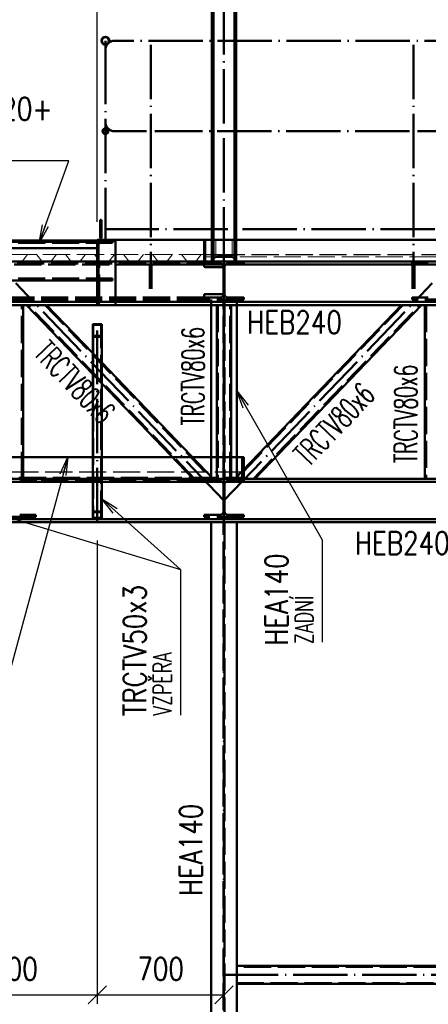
# Paper-space layout 'Layout1' of a CAD drawing. Extents: x -2 to 1033, y -36 to 596.
# Tile 15 of 182: x 188 to 234, y 92 to 201. Entities that reach past the tile are written whole.
import ezdxf

# ---------------------------------------------------------------- set-up
doc = ezdxf.new("R2010")
doc.units = 0
doc.linetypes.add('ACAD_ISO02W100', pattern=[15, 12, -3])
doc.linetypes.add('ACAD_ISO04W100', pattern=[30.5, 24, -3, 0.5, -3])
doc.layers.get('0').update_dxf_attribs({"linetype": 'CONTINUOUS'})
doc.layers.get('DEFPOINTS').update_dxf_attribs({"color": 132, "linetype": 'CONTINUOUS'})
for name, color, linetype, lineweight in [('SS_2.ET-HALA_TaO-VESTAVBA_A1÷B2-P.NOSNIK', 172, 'CONTINUOUS', 50), ('SS_2.ET-HALA_TaO-VESTAVBA_A1÷B2-PODLAHA', 9, 'CONTINUOUS', 5), ('SS_2.ET-HALA_TaO-VESTAVBA_A1÷B2-PODLAHA_LEM', 102, 'CONTINUOUS', 50), ('SS_2.ET-HALA_TaO-VESTAVBA_A1÷B2-SCHODISTE', 14, 'CONTINUOUS', 50), ('SS_2.ET-HALA_TaO-VESTAVBA_A1÷B2-SCHODISTE-PLECH', 90, 'CONTINUOUS', 25), ('SS_2.ET-HALA_TaO-VESTAVBA_A1÷B2-SCHODISTE-ZABRADLI', 40, 'CONTINUOUS', 50), ('SS_2.ET-HALA_TaO-VESTAVBA_A1÷B2-VAZBA', 200, 'CONTINUOUS', 50), ('SS_2.ET-HALA_TaO-VESTAVBA_A1÷B2-VAZBA2', 51, 'CONTINUOUS', 50), ('SS_2.ET-HALA_TaO-VESTAVBA_A1÷B2-ZABRADLI', 30, 'CONTINUOUS', 50), ('SS_KOTY', 3, 'CONTINUOUS', 25), ('SS_POPIS_PROFILU', 13, 'CONTINUOUS', 25), ('SS_SRAFY', 8, 'CONTINUOUS', 18)]:
    doc.layers.add(name, color=color, linetype=linetype, lineweight=lineweight)
doc.styles.add('ROMANS', font='romans.shx', dxfattribs={"width": 0.8})
doc.styles.add('romans.shx', font='romans.shx', dxfattribs={"height": 5})
doc.dimstyles.new('A-1_(2.5)_50AS', dxfattribs={"dimtxt": 2.5, "dimasz": 2, "dimexe": 1, "dimexo": 2, "dimgap": 0, "dimtad": 0, "dimdec": 1, "dimlfac": 50, "dimrnd": 1, "dimtxsty": 'ROMANS', "dimblk1": 'OBLIQUE', "dimblk2": 'OBLIQUE', "dimsah": 1, "dimcen": 2, "dimclrd": 256, "dimclre": 256, "dimclrt": 256, "dimadec": 1, "dimazin": 2, "dimtfac": 0.714286, "dimtdec": 1, "dimtmove": 0, "dimatfit": 3, "dimldrblk": 'OPEN', "dimfxl": 1, "dimtvp": 1.142857, "dimtfill": 1, "dimtolj": 1, "dimlwd": -1, "dimlwe": -1, "dimarcsym": 0})
pattern_1 = [(45, (95.93863, 53.52963), (-0.04490128, 0.04490128), [])]

# ---------------------------------------------------------------- blocks, each defined once
blk = doc.blocks.new('_Oblique')
at = {"color": 0, "linetype": 'ByBlock', "lineweight": -2}
blk.add_line((-0.5, -0.5), (0.5, 0.5), dxfattribs=at)
blk = doc.blocks.new('*D26')
at = {"layer": 'DEFPOINTS', "color": 0, "transparency": 16777216}
for p in [(176.94, 145.53, -21290.5), (196.94, 145.53, -21290.5), (196.94, 93.33)]:
    blk.add_point(p, dxfattribs=at)
at = {"layer": 'SS_KOTY', "transparency": 16777216}
for p, q in [((176.94, 143.53), (176.94, 92.33)), ((196.94, 143.53), (196.94, 92.33)), ((176.94, 93.33), (196.94, 93.33))]:
    blk.add_line(p, q, dxfattribs=at)
at = {"layer": 'SS_KOTY', "transparency": 16777216, "xscale": 2, "yscale": 2, "zscale": 2, "rotation": 180}
blk.add_blockref('_Oblique', (176.94, 93.33), dxfattribs=at)
at = {"layer": 'SS_KOTY', "transparency": 16777216, "xscale": 2, "yscale": 2, "zscale": 2}
blk.add_blockref('_Oblique', (196.94, 93.33), dxfattribs=at)
at = {"layer": 'SS_KOTY', "transparency": 16777216, "insert": (186.94, 96.19), "char_height": 2.5, "attachment_point": 5, "style": 'ROMANS', "bg_fill": 3, "box_fill_scale": 1.1, "bg_fill_color": 256, "bg_fill_true_color": 13158600, "bg_fill_transparency": 0}
blk.add_mtext('\\A1;1000', dxfattribs=at)
blk = doc.blocks.new('_OPEN')
at = {"color": 0, "linetype": 'ByBlock'}
for p, q in [((-1, 0.167), (0, 0)), ((0, 0), (-1, -0.167)), ((0, 0), (-1, 0))]:
    blk.add_line(p, q, dxfattribs=at)
blk = doc.blocks.new('*D27')
at = {"layer": 'DEFPOINTS', "color": 0, "transparency": 16777216}
for p in [(196.94, 145.53, -21290.5), (210.94, 95.53, -21289.6), (210.94, 93.33)]:
    blk.add_point(p, dxfattribs=at)
at = {"layer": 'SS_KOTY', "transparency": 16777216}
for p, q in [((196.94, 143.53), (196.94, 92.33)), ((196.94, 93.33), (210.94, 93.33)), ((210.94, 93.53), (210.94, 92.33))]:
    blk.add_line(p, q, dxfattribs=at)
at = {"layer": 'SS_KOTY', "transparency": 16777216, "xscale": 2, "yscale": 2, "zscale": 2, "rotation": 180}
blk.add_blockref('_Oblique', (196.94, 93.33), dxfattribs=at)
at = {"layer": 'SS_KOTY', "transparency": 16777216, "xscale": 2, "yscale": 2, "zscale": 2}
blk.add_blockref('_Oblique', (210.94, 93.33), dxfattribs=at)
at = {"layer": 'SS_KOTY', "transparency": 16777216, "insert": (203.94, 96.19), "char_height": 2.5, "attachment_point": 5, "style": 'ROMANS', "bg_fill": 3, "box_fill_scale": 1.1, "bg_fill_color": 256, "bg_fill_true_color": 13158600, "bg_fill_transparency": 0}
blk.add_mtext('\\A1;700', dxfattribs=at)
blk = doc.blocks.new('*D42')
at = {"layer": 'DEFPOINTS', "color": 0, "transparency": 16777216}
for p in [(196.94, 207.41), (176.94, 176.73, -21280.5), (196.94, 176.73, -21268.5)]:
    blk.add_point(p, dxfattribs=at)
at = {"layer": 'SS_KOTY', "transparency": 16777216}
for p, q in [((176.94, 178.73), (176.94, 208.41)), ((196.94, 178.73), (196.94, 208.41)), ((176.94, 207.41), (196.94, 207.41))]:
    blk.add_line(p, q, dxfattribs=at)
at = {"layer": 'SS_KOTY', "transparency": 16777216, "xscale": 2, "yscale": 2, "zscale": 2, "rotation": 180}
blk.add_blockref('_Oblique', (176.94, 207.41), dxfattribs=at)
at = {"layer": 'SS_KOTY', "transparency": 16777216, "xscale": 2, "yscale": 2, "zscale": 2}
blk.add_blockref('_Oblique', (196.94, 207.41), dxfattribs=at)
at = {"layer": 'SS_KOTY', "transparency": 16777216, "insert": (186.94, 210.27), "char_height": 2.5, "attachment_point": 5, "style": 'ROMANS', "bg_fill": 3, "box_fill_scale": 1.1, "bg_fill_color": 256, "bg_fill_true_color": 13158600, "bg_fill_transparency": 0}
blk.add_mtext('\\A1;1000', dxfattribs=at)
blk = doc.blocks.new('*D43')
at = {"layer": 'DEFPOINTS', "color": 0, "transparency": 16777216}
for p in [(210.94, 207.41), (210.94, 201.43, -21312.5), (196.94, 176.73, -21268.5)]:
    blk.add_point(p, dxfattribs=at)
at = {"layer": 'SS_KOTY', "transparency": 16777216}
for p, q in [((196.94, 178.73), (196.94, 208.41)), ((210.94, 203.43), (210.94, 208.41)), ((196.94, 207.41), (210.94, 207.41))]:
    blk.add_line(p, q, dxfattribs=at)
at = {"layer": 'SS_KOTY', "transparency": 16777216, "xscale": 2, "yscale": 2, "zscale": 2, "rotation": 180}
blk.add_blockref('_Oblique', (196.94, 207.41), dxfattribs=at)
at = {"layer": 'SS_KOTY', "transparency": 16777216, "xscale": 2, "yscale": 2, "zscale": 2}
blk.add_blockref('_Oblique', (210.94, 207.41), dxfattribs=at)
at = {"layer": 'SS_KOTY', "transparency": 16777216, "insert": (203.94, 210.27), "char_height": 2.5, "attachment_point": 5, "style": 'ROMANS', "bg_fill": 3, "box_fill_scale": 1.1, "bg_fill_color": 256, "bg_fill_true_color": 13158600, "bg_fill_transparency": 0}
blk.add_mtext('\\A1;700', dxfattribs=at)

psp = doc.layouts.get("Layout1")

# ---------------------------------------------------------------- linework, layer by layer
at = {"layer": 'SS_2.ET-HALA_TaO-VESTAVBA_A1÷B2-P.NOSNIK', "color": 7, "linetype": 'ACAD_ISO04W100', "ltscale": 0.25}
for p, q in [((64.3386, 174.3296), (210.9386, 174.3296)), ((210.9386, 174.3296), (210.9386, 150.3296))]:
    psp.add_line(p, q, dxfattribs=at)
at = {"layer": 'SS_2.ET-HALA_TaO-VESTAVBA_A1÷B2-P.NOSNIK', "color": 3, "linetype": 'ACAD_ISO02W100', "ltscale": 0.25}
for p, q in [((64.3387, 174.1096), (208.7386, 174.1096)), ((208.7386, 174.3296), (208.7386, 174.1096)), ((208.7386, 174.1096), (208.7386, 173.8296)), ((208.7386, 174.1096), (210.5086, 174.1096)), ((211.3686, 174.1096), (213.1386, 174.1096)), ((213.1386, 174.3296), (213.1386, 174.1096)), ((231.7386, 174.3296), (231.7386, 174.1096)), ((231.7386, 174.1096), (233.5086, 174.1096)), ((210.8686, 173.7296), (208.8386, 173.7296)), ((210.8686, 173.7496), (210.8686, 170.7096)), ((211.0086, 170.7096), (211.0086, 173.7496)), ((208.7386, 170.3496), (64.3387, 170.3496)), ((208.7386, 170.1296), (64.3387, 170.1296)), ((208.7386, 170.6296), (208.7386, 170.3496)), ((210.5086, 170.3496), (208.7386, 170.3496)), ((208.7386, 170.3496), (208.7386, 170.1296)), ((213.1386, 170.1296), (208.7386, 170.1296)), ((208.8386, 170.7296), (210.8686, 170.7296)), ((209.5386, 170.1296), (209.5386, 169.5296)), ((210.8836, 150.3296), (210.8836, 170.1296)), ((210.9936, 170.1296), (210.9936, 150.3296)), ((213.1386, 170.3496), (211.3686, 170.3496)), ((212.3386, 169.5296), (212.3386, 170.1296)), ((213.1386, 170.3496), (213.1386, 170.1296)), ((233.5086, 170.3496), (231.7386, 170.3496)), ((231.7386, 170.3496), (231.7386, 170.1296)), ((236.1386, 170.1296), (231.7386, 170.1296)), ((188.3686, 150.1096), (190.1386, 150.1096)), ((190.1386, 150.1096), (190.1386, 150.3296)), ((208.7386, 150.3296), (208.7386, 150.1096)), ((208.7386, 150.1096), (210.5086, 150.1096)), ((209.5386, 150.5467), (209.5386, 150.3296)), ((211.3686, 150.1096), (213.1386, 150.1096)), ((212.3386, 150.3296), (212.3386, 150.5467)), ((213.1386, 150.3296), (213.1386, 150.1096)), ((210.8686, 149.7496), (210.8686, 146.7096)), ((211.0086, 146.7096), (211.0086, 149.7496)), ((190.1386, 146.1296), (185.7386, 146.1296)), ((188.3686, 146.3496), (190.1386, 146.3496)), ((190.1386, 146.1296), (190.1386, 146.3496)), ((208.7386, 146.3496), (210.5086, 146.3496)), ((208.7386, 146.3496), (208.7386, 146.1296)), ((213.1386, 146.1296), (208.7386, 146.1296)), ((211.3686, 146.3496), (213.1386, 146.3496)), ((213.1386, 146.3496), (213.1386, 146.1296))]:
    psp.add_line(p, q, dxfattribs=at)
at = {"layer": 'SS_2.ET-HALA_TaO-VESTAVBA_A1÷B2-P.NOSNIK', "color": 1, "linetype": 'Continuous', "ltscale": 0.25}
for p, q in [((209.5386, 169.5296), (209.5386, 150.5467)), ((212.3386, 150.5467), (212.3386, 169.5296))]:
    psp.add_line(p, q, dxfattribs=at)
at = {"layer": 'SS_2.ET-HALA_TaO-VESTAVBA_A1÷B2-P.NOSNIK', "color": 3, "linetype": 'ACAD_ISO02W100', "ltscale": 0.25, "extrusion": (-8.37167e-14, -2.02049e-13, -1)}
psp.add_arc((-210.5086, 173.7496), 0.36, 90, 180, dxfattribs=at)
at = {"layer": 'SS_2.ET-HALA_TaO-VESTAVBA_A1÷B2-P.NOSNIK', "color": 3, "linetype": 'ACAD_ISO02W100', "ltscale": 0.25, "extrusion": (2.0211e-13, -8.36554e-14, -1)}
psp.add_arc((-211.3686, 173.7496), 0.36, 0, 90, dxfattribs=at)
at = {"layer": 'SS_2.ET-HALA_TaO-VESTAVBA_A1÷B2-P.NOSNIK', "color": 3, "linetype": 'ACAD_ISO02W100', "ltscale": 0.25, "extrusion": (-3.7494e-33, 6.12323e-17, -1)}
for centre, start, end in [((-208.8386, 173.8296), 270, 0), ((-208.8386, 170.6296), 0, 90)]:
    psp.add_arc(centre, 0.1, start, end, dxfattribs=at)
at = {"layer": 'SS_2.ET-HALA_TaO-VESTAVBA_A1÷B2-P.NOSNIK', "color": 3, "linetype": 'ACAD_ISO02W100', "ltscale": 0.25, "extrusion": (-8.37167e-14, 2.02171e-13, -1)}
psp.add_arc((-210.5086, 170.7096), 0.36, 180, 270, dxfattribs=at)
at = {"layer": 'SS_2.ET-HALA_TaO-VESTAVBA_A1÷B2-P.NOSNIK', "color": 3, "linetype": 'ACAD_ISO02W100', "ltscale": 0.25, "extrusion": (2.0211e-13, 8.37779e-14, -1)}
psp.add_arc((-211.3686, 170.7096), 0.36, 270, 0, dxfattribs=at)
at = {"layer": 'SS_2.ET-HALA_TaO-VESTAVBA_A1÷B2-P.NOSNIK', "color": 3, "linetype": 'ACAD_ISO02W100', "ltscale": 0.25, "extrusion": (-1.67433e-13, -4.04159e-13, -1)}
psp.add_arc((-210.5086, 149.7496), 0.36, 90, 180, dxfattribs=at)
at = {"layer": 'SS_2.ET-HALA_TaO-VESTAVBA_A1÷B2-P.NOSNIK', "color": 3, "linetype": 'ACAD_ISO02W100', "ltscale": 0.25, "extrusion": (4.0422e-13, -1.67372e-13, -1)}
psp.add_arc((-211.3686, 149.7496), 0.36, 0, 90, dxfattribs=at)
at = {"layer": 'SS_2.ET-HALA_TaO-VESTAVBA_A1÷B2-P.NOSNIK', "color": 3, "linetype": 'ACAD_ISO02W100', "ltscale": 0.25, "extrusion": (-1.67433e-13, 4.04281e-13, -1)}
psp.add_arc((-210.5086, 146.7096), 0.36, 180, 270, dxfattribs=at)
at = {"layer": 'SS_2.ET-HALA_TaO-VESTAVBA_A1÷B2-P.NOSNIK', "color": 3, "linetype": 'ACAD_ISO02W100', "ltscale": 0.25, "extrusion": (4.0422e-13, 1.67495e-13, -1)}
psp.add_arc((-211.3686, 146.7096), 0.36, 270, 0, dxfattribs=at)
at = {"layer": 'SS_2.ET-HALA_TaO-VESTAVBA_A1÷B2-PODLAHA', "color": 9, "linetype": 'ACAD_ISO02W100', "ltscale": 0.25}
for p, q in [((208.9386, 175.1096), (74.0625, 175.1096)), ((188.6148, 174.3511), (187.6625, 174.3511)), ((188.6626, 174.3754), (189.1975, 175.0768)), ((190.2798, 175.0768), (190.8147, 174.3754)), ((191.8148, 174.3511), (190.8625, 174.3511)), ((191.8626, 174.3754), (192.3975, 175.0768)), ((193.4798, 175.0768), (194.0147, 174.3754)), ((195.0148, 174.3511), (194.0625, 174.3511)), ((195.0626, 174.3754), (195.5975, 175.0768)), ((196.6798, 175.0768), (197.2147, 174.3754)), ((198.2148, 174.3511), (197.2625, 174.3511)), ((198.2626, 174.3754), (198.7975, 175.0768)), ((199.8798, 175.0768), (200.4147, 174.3754)), ((201.4148, 174.3511), (200.4625, 174.3511)), ((201.4626, 174.3754), (201.9975, 175.0768)), ((203.0798, 175.0768), (203.6147, 174.3754)), ((204.6148, 174.3511), (203.6625, 174.3511)), ((204.6626, 174.3754), (205.1975, 175.0768)), ((206.2798, 175.0768), (206.8147, 174.3754)), ((207.8148, 174.3511), (206.8625, 174.3511)), ((207.8626, 174.3754), (208.3975, 175.0768)), ((208.9386, 174.8685), (208.9386, 175.1096)), ((210.6486, 175.1096), (208.9386, 175.1096)), ((325.7386, 175.0768), (208.9386, 175.0768)), ((208.9386, 174.8685), (325.7386, 174.8685)), ((208.9386, 174.3754), (208.9386, 174.8685)), ((325.7386, 174.3754), (208.9386, 174.3754)), ((208.9386, 174.369), (208.9386, 174.3754)), ((208.9386, 174.3511), (208.9386, 174.369)), ((325.7386, 174.3511), (208.9386, 174.3511)), ((209.5886, 175.1096), (209.5886, 174.3705)), ((209.7986, 174.8422), (209.5886, 174.8422)), ((209.5886, 174.3705), (209.7986, 174.3705)), ((209.5886, 174.3705), (209.5886, 174.3684)), ((209.5886, 174.3684), (209.5886, 174.3511)), ((209.7986, 174.3705), (209.7986, 175.1096)), ((209.8631, 174.6856), (209.7986, 174.4816)), ((209.7986, 174.3684), (209.7986, 174.3705)), ((209.7986, 174.3511), (209.7986, 174.3684)), ((209.8105, 175.1096), (209.8496, 175.0882)), ((209.8496, 175.0882), (209.8518, 175.086)), ((209.8518, 175.086), (209.8551, 175.0768)), ((209.8551, 175.0768), (209.8631, 175.0514)), ((209.8631, 175.0514), (210.0186, 174.9669)), ((210.0186, 174.7701), (209.8631, 174.6856)), ((210.0186, 175.1096), (210.0186, 174.7701)), ((210.0186, 174.9669), (211.8586, 174.9669)), ((211.8586, 174.7701), (210.0186, 174.7701)), ((325.7386, 175.1096), (210.6486, 175.1096)), ((211.8586, 175.1096), (211.8586, 174.7701)), ((211.8586, 174.9669), (212.0142, 175.0514)), ((212.0142, 174.6856), (211.8586, 174.7701)), ((212.0142, 175.0514), (212.0222, 175.0768)), ((212.0786, 174.4816), (212.0142, 174.6856)), ((212.0222, 175.0768), (212.0255, 175.086)), ((212.0255, 175.086), (212.0277, 175.0882)), ((212.0277, 175.0882), (212.0668, 175.1096)), ((212.0786, 174.3705), (212.0786, 175.1096)), ((212.2886, 174.8422), (212.0786, 174.8422)), ((212.0786, 174.3705), (212.2886, 174.3705)), ((212.0786, 174.3684), (212.0786, 174.3705)), ((212.0786, 174.3511), (212.0786, 174.3684)), ((212.2886, 174.3705), (212.2886, 175.1096)), ((212.2886, 174.3684), (212.2886, 174.3705)), ((212.2886, 174.3511), (212.2886, 174.3684)), ((212.9386, 151.1096), (64.5386, 151.1096)), ((212.9386, 151.106), (64.5386, 151.106)), ((212.9386, 151.0768), (64.5386, 151.0768)), ((64.5386, 150.5144), (212.9386, 150.5144)), ((212.9386, 151.1096), (212.9386, 151.106))]:
    psp.add_line(p, q, dxfattribs=at)
for centre, radius, start, end in [((188.6135, 174.4128), 0.0617, 271.146055, 322.672599), ((190.8625, 174.4103), 0.0593, 216.181339, 270), ((191.8135, 174.4128), 0.0617, 271.146055, 322.672599), ((194.0625, 174.4103), 0.0593, 216.181339, 270), ((195.0135, 174.4128), 0.0617, 271.146055, 322.672575), ((197.2635, 174.4124), 0.0613, 217.163697, 269.017648), ((198.2135, 174.4128), 0.0617, 271.146055, 322.672599), ((200.4625, 174.4103), 0.0593, 216.181339, 270), ((201.4135, 174.4128), 0.0617, 271.146055, 322.672599), ((203.6625, 174.4103), 0.0593, 216.181339, 270), ((204.6135, 174.4128), 0.0617, 271.146055, 322.672582), ((206.8625, 174.4103), 0.0593, 216.181339, 270), ((207.8135, 174.4128), 0.0617, 271.146055, 322.672599)]:
    psp.add_arc(centre, radius, start, end, dxfattribs=at)
at = {"layer": 'SS_2.ET-HALA_TaO-VESTAVBA_A1÷B2-PODLAHA', "color": 9, "linetype": 'ACAD_ISO02W100', "ltscale": 0.25, "extrusion": (-3.7494e-33, 6.12323e-17, -1)}
psp.add_arc((-189.2625, 175.0289), 0.0807, 36.345331, 89.965727, dxfattribs=at)
at = {"layer": 'SS_2.ET-HALA_TaO-VESTAVBA_A1÷B2-PODLAHA', "color": 9, "linetype": 'ACAD_ISO02W100', "ltscale": 0.25, "extrusion": (-3.66727e-13, -8.6427e-13, -1)}
for centre, end in [((-190.2133, 175.0261), 142.672622), ((-193.4133, 175.0261), 142.67257), ((-199.8133, 175.0261), 142.672577)]:
    psp.add_arc(centre, 0.0836, 91.014624, end, dxfattribs=at)
at = {"layer": 'SS_2.ET-HALA_TaO-VESTAVBA_A1÷B2-PODLAHA', "color": 9, "linetype": 'ACAD_ISO02W100', "ltscale": 0.25, "extrusion": (6.85434e-13, -5.88936e-13, -1)}
for centre in [(-192.4625, 175.0289), (-195.6625, 175.0289), (-202.0625, 175.0289)]:
    psp.add_arc(centre, 0.0807, 36.345331, 89.965727, dxfattribs=at)
at = {"layer": 'SS_2.ET-HALA_TaO-VESTAVBA_A1÷B2-PODLAHA', "color": 9, "linetype": 'ACAD_ISO02W100', "ltscale": 0.25, "extrusion": (-7.33454e-13, -1.7286e-12, -1)}
for centre, end in [((-196.6133, 175.0261), 142.672579), ((-203.0133, 175.0261), 142.672618), ((-206.2133, 175.0261), 142.67257)]:
    psp.add_arc(centre, 0.0836, 91.014624, end, dxfattribs=at)
at = {"layer": 'SS_2.ET-HALA_TaO-VESTAVBA_A1÷B2-PODLAHA', "color": 9, "linetype": 'ACAD_ISO02W100', "ltscale": 0.25, "extrusion": (1.37087e-12, -1.17793e-12, -1)}
for centre in [(-198.8625, 175.0289), (-205.2625, 175.0289), (-208.4625, 175.0289)]:
    psp.add_arc(centre, 0.0807, 36.345331, 89.965727, dxfattribs=at)
at = {"layer": 'SS_2.ET-HALA_TaO-VESTAVBA_A1÷B2-PODLAHA_LEM', "color": 3, "linetype": 'ACAD_ISO02W100', "ltscale": 0.25}
for p, q in [((231.4324, 176.7296), (232.3224, 176.7296)), ((169.4477, 174.3296), (198.9386, 174.3296)), ((202.3936, 174.3296), (203.2836, 174.3296)), ((187.1386, 152.7296), (188.7386, 152.7296)), ((196.4386, 152.7296), (197.4386, 152.7296)), ((205.2306, 152.7296), (207.4467, 152.7296)), ((209.5386, 152.7296), (212.3386, 152.7296)), ((213.1386, 151.3815), (213.1386, 150.3296)), ((208.7386, 150.1296), (190.1386, 150.1296)), ((212.9386, 150.3296), (212.9386, 151.1728))]:
    psp.add_line(p, q, dxfattribs=at)
at = {"layer": 'SS_2.ET-HALA_TaO-VESTAVBA_A1÷B2-PODLAHA_LEM', "color": 1, "linetype": 'Continuous', "ltscale": 0.25}
for p, q in [((232.3224, 176.7296), (260.4711, 176.7296)), ((198.9386, 174.3296), (202.3936, 174.3296)), ((203.2836, 174.3296), (208.7386, 174.3296)), ((188.7386, 152.7296), (196.4386, 152.7296)), ((197.4386, 152.7296), (205.2306, 152.7296)), ((207.4467, 152.7296), (209.5386, 152.7296)), ((212.3386, 152.7296), (212.9386, 152.7296)), ((212.9386, 151.1728), (212.9386, 152.7296)), ((212.9386, 152.7296), (213.1386, 152.7296)), ((213.1386, 152.7296), (213.1386, 151.3815))]:
    psp.add_line(p, q, dxfattribs=at)
at = {"layer": 'SS_2.ET-HALA_TaO-VESTAVBA_A1÷B2-PODLAHA_LEM', "color": 7, "linetype": 'ACAD_ISO04W100', "ltscale": 0.25}
for p, q in [((208.7386, 174.3296), (71.1386, 174.3296)), ((325.9386, 174.3296), (208.7386, 174.3296)), ((164.9386, 150.3296), (213.1386, 150.3296)), ((190.1386, 150.3296), (208.7386, 150.3296))]:
    psp.add_line(p, q, dxfattribs=at)
at = {"layer": 'SS_2.ET-HALA_TaO-VESTAVBA_A1÷B2-SCHODISTE', "color": 1, "linetype": 'Continuous', "ltscale": 0.25}
for p, q in [((196.9386, 175.8296), (176.9386, 175.8296)), ((197.0686, 172.7296), (197.0686, 176.1296)), ((176.9386, 172.2296), (196.9386, 172.2296)), ((196.9386, 171.9296), (196.9386, 172.2296)), ((196.9386, 172.2296), (198.6386, 172.2296)), ((197.0986, 171.9296), (196.9386, 171.9296)), ((196.9386, 169.5296), (196.9386, 171.9296)), ((197.0986, 171.9296), (197.0986, 172.2296)), ((197.0986, 169.5296), (197.0986, 171.9296)), ((197.3286, 172.4696), (198.6386, 172.4696)), ((198.6386, 172.2296), (198.6386, 172.4696)), ((196.9386, 169.5296), (197.0986, 169.5296)), ((197.0986, 169.5296), (198.9386, 169.5296)), ((197.4386, 167.4172), (196.4386, 167.4172)), ((196.4386, 167.4172), (196.4386, 166.0287)), ((197.3786, 167.3339), (196.4986, 167.3339)), ((196.4986, 166.112), (196.4986, 167.3339)), ((197.3786, 167.3339), (197.3786, 166.112)), ((197.4386, 167.4172), (197.4386, 166.0287)), ((197.4386, 166.0287), (196.4386, 166.0287)), ((197.3786, 166.112), (196.4986, 166.112))]:
    psp.add_line(p, q, dxfattribs=at)
at = {"layer": 'SS_2.ET-HALA_TaO-VESTAVBA_A1÷B2-SCHODISTE', "color": 3, "linetype": 'ACAD_ISO02W100', "ltscale": 0.25}
for p, q in [((176.9386, 172.4696), (196.9386, 172.4696)), ((196.4386, 146.7056), (197.4386, 146.7056)), ((196.4986, 146.6624), (197.3786, 146.6624))]:
    psp.add_line(p, q, dxfattribs=at)
at = {"layer": 'SS_2.ET-HALA_TaO-VESTAVBA_A1÷B2-SCHODISTE', "color": 1, "linetype": 'Continuous', "ltscale": 0.25, "extrusion": (2.79845e-13, 1.15977e-13, -1)}
psp.add_arc((-197.3286, 172.7296), 0.26, 270, 0, dxfattribs=at)
at = {"layer": 'SS_2.ET-HALA_TaO-VESTAVBA_A1÷B2-VAZBA', "color": 7, "linetype": 'ACAD_ISO04W100', "ltscale": 0.25}
for p, q in [((323.5386, 174.3296), (95.9386, 174.3296)), ((210.9386, 147.9296), (187.9386, 171.9296)), ((210.9386, 147.9296), (233.9386, 171.9296)), ((210.9386, 147.9296), (210.9386, 171.9296)), ((323.5386, 150.3296), (95.9386, 150.3296))]:
    psp.add_line(p, q, dxfattribs=at)
at = {"layer": 'SS_2.ET-HALA_TaO-VESTAVBA_A1÷B2-VAZBA', "color": 1, "linetype": 'Continuous', "ltscale": 0.25}
for p, q in [((208.7386, 174.3296), (231.4324, 174.3296)), ((232.3224, 174.3296), (260.4711, 174.3296)), ((198.9386, 173.9896), (202.3936, 173.9896)), ((203.2836, 173.9896), (231.4324, 173.9896)), ((232.3224, 173.9896), (260.4711, 173.9896)), ((176.9386, 169.8696), (196.9386, 169.8696)), ((198.9386, 169.8696), (321.1386, 169.8696)), ((176.9386, 169.5296), (196.9386, 169.5296)), ((188.7386, 150.3296), (188.7386, 169.5296)), ((196.4386, 161.9038), (189.1306, 169.5296)), ((196.4386, 164.2163), (191.3467, 169.5296)), ((198.9386, 169.5296), (321.1386, 169.5296)), ((210.1386, 169.5296), (210.1386, 150.3296)), ((211.7386, 150.3296), (211.7386, 169.5296)), ((230.5306, 169.5296), (212.1306, 150.3296)), ((214.3467, 150.3296), (232.7467, 169.5296)), ((233.1386, 169.5296), (233.1386, 150.3296)), ((209.7467, 150.3296), (197.4386, 163.1728)), ((207.5306, 150.3296), (197.4386, 160.8604)), ((177.4386, 150.3296), (196.4386, 150.3296)), ((197.4386, 150.3296), (321.1386, 150.3296)), ((177.4386, 149.9896), (196.4386, 149.9896)), ((197.4386, 149.9896), (321.1386, 149.9896))]:
    psp.add_line(p, q, dxfattribs=at)
at = {"layer": 'SS_2.ET-HALA_TaO-VESTAVBA_A1÷B2-VAZBA', "color": 3, "linetype": 'ACAD_ISO02W100', "ltscale": 0.25}
for p, q in [((231.4324, 174.3296), (232.3224, 174.3296)), ((169.0238, 173.9896), (198.9386, 173.9896)), ((196.9386, 173.9696), (197.1386, 173.9696)), ((196.9386, 173.4696), (197.1386, 173.4696)), ((197.1386, 169.8896), (197.1386, 173.9696)), ((202.3936, 173.9896), (203.2836, 173.9896)), ((231.4324, 173.9896), (232.3224, 173.9896)), ((196.9386, 170.3896), (197.1386, 170.3896)), ((197.1386, 169.8896), (196.9386, 169.8896)), ((196.9386, 169.8696), (198.9386, 169.8696)), ((188.6186, 150.3296), (188.6186, 169.5296)), ((207.6968, 150.3296), (189.2968, 169.5296)), ((191.1805, 169.5296), (209.5805, 150.3296)), ((210.2586, 169.5296), (210.2586, 150.3296)), ((211.6186, 150.3296), (211.6186, 169.5296)), ((230.6968, 169.5296), (212.2968, 150.3296)), ((214.1805, 150.3296), (232.5805, 169.5296)), ((233.2586, 169.5296), (233.2586, 150.3296)), ((197.4386, 163.1728), (196.4386, 164.2163)), ((197.4386, 160.8604), (196.4386, 161.9038)), ((196.4386, 150.3296), (197.4386, 150.3296)), ((196.4386, 149.9896), (197.4386, 149.9896))]:
    psp.add_line(p, q, dxfattribs=at)
at = {"layer": 'SS_2.ET-HALA_TaO-VESTAVBA_A1÷B2-ZABRADLI', "color": 7, "linetype": 'ACAD_ISO04W100', "ltscale": 0.25}
for p, q in [((231.8774, 198.2846), (231.8774, 171.3296)), ((260.4711, 188.7296), (232.3224, 188.7296))]:
    psp.add_line(p, q, dxfattribs=at)
at = {"layer": 'SS_2.ET-HALA_TaO-VESTAVBA_A1÷B2-ZABRADLI', "color": 3, "linetype": 'ACAD_ISO02W100', "ltscale": 0.25}
for p, q in [((202.7386, 173.9896), (202.7386, 171.3296)), ((202.7386, 173.3896), (202.9386, 173.3896)), ((202.9386, 171.3296), (202.9386, 173.9896)), ((231.7774, 173.9896), (231.7774, 171.3296)), ((231.7774, 173.3896), (231.9774, 173.3896)), ((231.9774, 171.3296), (231.9774, 173.9896))]:
    psp.add_line(p, q, dxfattribs=at)
at = {"layer": 'SS_POPIS_PROFILU', "color": 0, "linetype": 'ByBlock'}
for p, q in [((213.0469, 158.1383), (212.3386, 160.0382)), ((212.3386, 160.0382), (213.6248, 158.4707)), ((212.3386, 160.0382), (213.3359, 158.3045)), ((192.8239, 150.8873), (193.6706, 152.7296)), ((193.6706, 152.7296), (193.1456, 150.7998)), ((193.6706, 152.7296), (193.4672, 150.7123)), ((198.7044, 146.5417), (197.4386, 148.1257)), ((197.4386, 148.1257), (199.1497, 147.0379)), ((197.4386, 148.1257), (198.9271, 146.7898))]:
    psp.add_line(p, q, dxfattribs=at)

# ---------------------------------------------------------------- texts
at = {"layer": 'SS_POPIS_PROFILU', "color": 13, "style": 'romans.shx', "width": 0.8}
for p in [(213.5017, 166.3793), (225.4118, 141.9851)]:
    psp.add_text('HEB240', height=2.5, dxfattribs=at).set_placement(p)
at = {"layer": 'SS_POPIS_PROFILU', "color": 13, "style": 'romans.shx'}
for s, height, rotation, width, p in [('TRCTV80x6', 2.5, 90, 0.6, (208.7645, 156.2245)), ('TRCTV80x6', 2.5, 313.781125, 0.6, (189.7844, 164.0657)), ('TRCTV80x6', 2.5, 90, 0.6, (232.2716, 152.0766)), ('TRCTV80x6', 2.5, 46.218875, 0.6, (220.2727, 151.5714)), ('HEA140', 2.5, 90, 0.8, (217.9914, 131.8948)), ('ZADNÍ', 2, 90, 0.7, (220.7914, 132.087))]:
    psp.add_text(s, height=height, rotation=rotation, dxfattribs=dict(at, width=width)).set_placement(p)

# ---------------------------------------------------------------- dimensions: what is measured, and where the dimension line sits
at = {"layer": 'SS_KOTY'}
dim = psp.add_linear_dim(base=(196.9386, 207.4083), p1=(176.9386, 176.7296, -21280.5), p2=(196.9386, 176.7296, -21268.5), dimstyle='A-1_(2.5)_50AS', dxfattribs=at)
dim.commit()
dim.dimension.update_dxf_attribs({"geometry": '*D42', "text_midpoint": (186.9386, 210.2654)})
dim = psp.add_linear_dim(base=(196.9386, 93.3298), p1=(176.9386, 145.5296, -21290.5), p2=(196.9386, 145.5296, -21290.5), dimstyle='A-1_(2.5)_50AS', override={"dimtmove": 1}, dxfattribs=at)
dim.commit()
dim.dimension.update_dxf_attribs({"geometry": '*D26', "text_midpoint": (186.9386, 96.1869)})

# ---------------------------------------------------------------- next in the draw order: linework, layer by layer
at = {"layer": 'SS_POPIS_PROFILU', "color": 0, "linetype": 'ByBlock'}
for p, q in [((190.5332, 176.3896), (190.8945, 178.3848)), ((190.5332, 176.3896), (191.2082, 178.2723)), ((191.522, 178.1598), (190.5332, 176.3896))]:
    psp.add_line(p, q, dxfattribs=at)
at = {"layer": 'SS_POPIS_PROFILU', "color": 13}
for points in [[(190.5332, 176.3896), (193.7827, 185.4525), (179.6875, 185.4525)], [(193.6706, 152.7296), (185.495, 122.6755), (169.4473, 122.6755)]]:
    psp.add_lwpolyline(points, dxfattribs=at)

# ---------------------------------------------------------------- next in the draw order: texts
at = {"layer": 'SS_POPIS_PROFILU', "color": 13, "style": 'romans.shx', "width": 0.8}
psp.add_text('UPE220+', height=2.5, dxfattribs=at).set_placement((179.3103, 189.9525))

# ---------------------------------------------------------------- next in the draw order: dimensions: what is measured, and where the dimension line sits
at = {"layer": 'SS_KOTY'}
for base, p1, p2, picture, middle in [((210.9386, 207.4083), (196.9386, 176.7296, -21268.5), (210.9386, 201.4262, -21312.5), '*D43', (203.9386, 210.2654)), ((210.9386, 93.3298), (196.9386, 145.5296, -21290.5), (210.9386, 95.5296, -21289.6), '*D27', (203.9386, 96.1869))]:
    dim = psp.add_linear_dim(base=base, p1=p1, p2=p2, dimstyle='A-1_(2.5)_50AS', override={"dimtmove": 1}, dxfattribs=at)
    dim.commit()
    dim.dimension.update_dxf_attribs({"geometry": picture, "text_midpoint": middle})

# ---------------------------------------------------------------- next in the draw order: hatches: boundary and pattern name
at = {"layer": 'SS_SRAFY'}
h = psp.add_hatch(dxfattribs=at)
h.set_pattern_fill('ANSI31', color=5, scale=0.02, style=0)
h.set_pattern_definition(pattern_1)
h.paths.add_polyline_path([(197.8386, 199.1746, 1), (197.8386, 198.2846, 1)], flags=0)
h.paths.add_polyline_path([(197.8386, 199.1166, 1), (197.8386, 198.3426, 1)], flags=0)
h = psp.add_hatch(dxfattribs=at)
h.set_pattern_fill('ANSI31', color=5, scale=0.02, style=0)
h.set_pattern_definition(pattern_1)
h.paths.add_polyline_path([(197.8386, 189.0496, 1), (197.8386, 188.4096, 1)], flags=0)
h.paths.add_polyline_path([(197.8386, 189.0096, 1), (197.8386, 188.4496, 1)], flags=0)
h = psp.add_hatch(dxfattribs=at)
h.set_pattern_fill('ANSI31', color=5, scale=0.02, style=0)
h.set_pattern_definition(pattern_1)
h.paths.add_polyline_path([(197.2736, 176.9296), (197.3936, 176.9296), (197.3936, 178.9296), (197.2736, 178.9296)], flags=0)
h = psp.add_hatch(dxfattribs=at)
h.set_pattern_fill('ANSI31', color=5, scale=0.02, style=0)
h.set_pattern_definition(pattern_1)
h.paths.add_polyline_path([(198.6386, 172.2296), (198.6386, 172.4696), (197.3286, 172.4696, -0.41421356), (197.0686, 172.7296), (197.0686, 176.1296, -0.41421356), (197.3286, 176.3896), (198.6386, 176.3896), (198.6386, 176.6296), (196.9386, 176.6296), (196.9386, 172.2296)], flags=0)

# ---------------------------------------------------------------- next in the draw order: linework, layer by layer
at = {"layer": 'SS_2.ET-HALA_TaO-VESTAVBA_A1÷B2-PODLAHA', "color": 9, "linetype": 'ACAD_ISO02W100', "ltscale": 0.25}
for p, q in [((208.9386, 175.1096), (208.9386, 176.7296)), ((209.5886, 176.7296), (209.5886, 175.1096)), ((209.7986, 175.1096), (209.7986, 176.7296)), ((210.0186, 176.7296), (210.0186, 175.1096)), ((211.8586, 176.7296), (211.8586, 175.1096)), ((212.0786, 175.1096), (212.0786, 176.7296)), ((212.2886, 175.1096), (212.2886, 176.7296))]:
    psp.add_line(p, q, dxfattribs=at)
at = {"layer": 'SS_2.ET-HALA_TaO-VESTAVBA_A1÷B2-PODLAHA_LEM', "color": 1, "linetype": 'Continuous', "ltscale": 0.25}
for p, q in [((196.9386, 176.7296), (197.3936, 176.7296)), ((198.2836, 176.7296), (202.3936, 176.7296)), ((203.2836, 176.7296), (208.7386, 176.7296)), ((208.7386, 176.7296), (231.4324, 176.7296)), ((208.7386, 176.7296), (208.7386, 174.3296))]:
    psp.add_line(p, q, dxfattribs=at)
at = {"layer": 'SS_2.ET-HALA_TaO-VESTAVBA_A1÷B2-PODLAHA_LEM', "color": 3, "linetype": 'ACAD_ISO02W100', "ltscale": 0.25}
for p, q in [((197.3936, 176.7296), (198.2836, 176.7296)), ((202.3936, 176.7296), (203.2836, 176.7296))]:
    psp.add_line(p, q, dxfattribs=at)
at = {"layer": 'SS_2.ET-HALA_TaO-VESTAVBA_A1÷B2-SCHODISTE', "color": 7, "linetype": 'ACAD_ISO04W100', "ltscale": 0.25}
for p, q in [((172.9386, 176.6296), (196.9386, 176.6296)), ((172.9386, 176.6296), (196.9386, 176.6296)), ((176.9386, 176.6296), (196.9386, 176.6296)), ((196.9386, 145.5296), (196.9386, 166.723))]:
    psp.add_line(p, q, dxfattribs=at)
at = {"layer": 'SS_2.ET-HALA_TaO-VESTAVBA_A1÷B2-SCHODISTE', "color": 1, "linetype": 'Continuous', "ltscale": 0.25}
for p, q in [((196.9386, 176.5296), (176.9386, 176.5296)), ((198.6386, 176.6296), (196.9386, 176.6296)), ((196.9386, 172.2296), (196.9386, 176.6296)), ((197.3286, 176.3896), (198.6386, 176.3896)), ((198.6386, 176.3896), (198.6386, 176.6296)), ((198.9386, 176.6296), (198.6386, 176.6296)), ((198.9386, 169.5296), (198.9386, 176.6296)), ((196.4386, 166.0287), (196.4386, 145.9854)), ((197.4386, 166.0287), (197.4386, 145.9854)), ((196.4386, 145.9854), (197.4386, 145.9854))]:
    psp.add_line(p, q, dxfattribs=at)
at = {"layer": 'SS_2.ET-HALA_TaO-VESTAVBA_A1÷B2-SCHODISTE', "color": 3, "linetype": 'ACAD_ISO02W100', "ltscale": 0.25}
for p, q in [((176.9386, 176.3896), (196.9386, 176.3896)), ((196.4986, 166.112), (196.4986, 146.0286)), ((197.3786, 146.0286), (197.3786, 166.112)), ((196.4986, 146.0286), (197.3786, 146.0286))]:
    psp.add_line(p, q, dxfattribs=at)
at = {"layer": 'SS_2.ET-HALA_TaO-VESTAVBA_A1÷B2-SCHODISTE', "color": 1, "linetype": 'Continuous', "ltscale": 0.25, "extrusion": (-3.7494e-33, 6.12323e-17, -1)}
psp.add_arc((-197.3286, 176.1296), 0.26, 0, 90, dxfattribs=at)
at = {"layer": 'SS_2.ET-HALA_TaO-VESTAVBA_A1÷B2-SCHODISTE-PLECH', "color": 7, "linetype": 'Continuous', "ltscale": 0.25}
for p, q in [((172.9386, 176.7296), (196.9386, 176.7296)), ((196.9386, 176.6296), (172.9386, 176.6296)), ((196.9386, 176.6296), (196.9386, 176.7296))]:
    psp.add_line(p, q, dxfattribs=at)
at = {"layer": 'SS_2.ET-HALA_TaO-VESTAVBA_A1÷B2-SCHODISTE-ZABRADLI', "color": 7, "linetype": 'ACAD_ISO04W100', "ltscale": 0.25}
psp.add_line((197.8386, 197.7096), (197.8386, 176.6296), dxfattribs=at)
at = {"layer": 'SS_2.ET-HALA_TaO-VESTAVBA_A1÷B2-SCHODISTE-ZABRADLI', "color": 1, "linetype": 'Continuous', "ltscale": 0.25}
for p, q in [((197.3936, 178.9296), (197.2736, 178.9296)), ((197.2736, 178.9296), (197.2736, 176.9296)), ((197.3936, 178.9296), (197.3936, 176.9296)), ((197.2736, 176.9296), (197.3936, 176.9296))]:
    psp.add_line(p, q, dxfattribs=at)
for centre, radius in [((197.8386, 198.7296), 0.445), ((197.8386, 198.7296), 0.387), ((197.8386, 188.7296), 0.32), ((197.8386, 188.7296), 0.28)]:
    psp.add_circle(centre, radius, dxfattribs=at)
at = {"layer": 'SS_2.ET-HALA_TaO-VESTAVBA_A1÷B2-SCHODISTE-ZABRADLI', "color": 7, "linetype": 'ACAD_ISO04W100', "ltscale": 0.25, "extrusion": (-1, -6.12323e-17, 0)}
psp.add_arc((-197.7096, 0, -197.8386), 1.02, 180, 270, dxfattribs=at)
at = {"layer": 'SS_2.ET-HALA_TaO-VESTAVBA_A1÷B2-VAZBA', "color": 7, "linetype": 'ACAD_ISO04W100', "ltscale": 0.25}
for p, q in [((210.9386, 53.5296), (210.9386, 147.9296)), ((210.9386, 95.5296), (323.5386, 95.5296))]:
    psp.add_line(p, q, dxfattribs=at)
at = {"layer": 'SS_2.ET-HALA_TaO-VESTAVBA_A1÷B2-VAZBA', "color": 1, "linetype": 'Continuous', "ltscale": 0.25}
for p, q in [((142.5957, 145.8696), (321.1386, 145.8696)), ((142.1718, 145.5296), (321.1386, 145.5296)), ((209.5386, 145.5296), (209.5386, 54.1296)), ((212.3386, 54.1296), (212.3386, 145.5296)), ((321.1386, 96.5296), (212.3386, 96.5296)), ((212.3386, 94.5296), (321.1386, 94.5296))]:
    psp.add_line(p, q, dxfattribs=at)
at = {"layer": 'SS_2.ET-HALA_TaO-VESTAVBA_A1÷B2-VAZBA', "color": 3, "linetype": 'ACAD_ISO02W100', "ltscale": 0.25}
for p, q in [((210.8836, 54.1296), (210.8836, 145.5296)), ((210.9936, 145.5296), (210.9936, 54.1296)), ((321.1386, 96.4296), (212.3386, 96.4296)), ((212.3386, 94.6296), (321.1386, 94.6296))]:
    psp.add_line(p, q, dxfattribs=at)
at = {"layer": 'SS_2.ET-HALA_TaO-VESTAVBA_A1÷B2-VAZBA2', "color": 1, "linetype": 'Continuous', "ltscale": 0.25}
for p, q in [((209.6086, 199.1746), (209.6086, 253.5296)), ((209.7786, 253.5296), (209.7786, 199.1746)), ((212.0986, 253.5296), (212.0986, 199.1746)), ((212.2686, 253.5296), (212.2686, 199.1746)), ((209.6086, 189.0496), (209.6086, 198.2846)), ((209.7786, 198.2846), (209.7786, 189.0496)), ((212.0986, 198.2846), (212.0986, 189.0496)), ((212.2686, 198.2846), (212.2686, 189.0496)), ((209.6086, 178.9296), (209.6086, 188.4096)), ((209.7786, 188.4096), (209.7786, 178.9296)), ((212.0986, 188.4096), (212.0986, 178.9296)), ((212.2686, 188.4096), (212.2686, 178.9296)), ((209.6086, 176.7296), (209.6086, 176.9296)), ((209.7786, 176.9296), (209.7786, 176.7296)), ((212.0986, 176.9296), (212.0986, 176.7296)), ((212.2686, 176.9296), (212.2686, 176.7296))]:
    psp.add_line(p, q, dxfattribs=at)
at = {"layer": 'SS_2.ET-HALA_TaO-VESTAVBA_A1÷B2-VAZBA2', "color": 7, "linetype": 'ACAD_ISO04W100', "ltscale": 0.25}
psp.add_line((210.9386, 174.3296), (210.9386, 253.5296), dxfattribs=at)
at = {"layer": 'SS_2.ET-HALA_TaO-VESTAVBA_A1÷B2-VAZBA2', "color": 3, "linetype": 'ACAD_ISO02W100', "ltscale": 0.25}
for p, q in [((209.6086, 198.2846), (209.6086, 199.1746)), ((209.7786, 199.1746), (209.7786, 198.2846)), ((212.0986, 199.1746), (212.0986, 198.2846)), ((212.2686, 199.1746), (212.2686, 198.2846)), ((209.6086, 188.4096), (209.6086, 189.0496)), ((209.7786, 189.0496), (209.7786, 188.4096)), ((212.0986, 189.0496), (212.0986, 188.4096)), ((212.2686, 189.0496), (212.2686, 188.4096)), ((209.6086, 176.9296), (209.6086, 178.9296)), ((209.7786, 178.9296), (209.7786, 176.9296)), ((212.0986, 178.9296), (212.0986, 176.9296)), ((212.2686, 178.9296), (212.2686, 176.9296)), ((209.6086, 174.3296), (209.6086, 176.7296)), ((209.7786, 176.7296), (209.7786, 174.3296)), ((212.0986, 176.7296), (212.0986, 174.3296)), ((212.2686, 176.7296), (212.2686, 174.3296))]:
    psp.add_line(p, q, dxfattribs=at)
at = {"layer": 'SS_2.ET-HALA_TaO-VESTAVBA_A1÷B2-ZABRADLI', "color": 7, "linetype": 'ACAD_ISO04W100', "ltscale": 0.25}
for p, q in [((322.9736, 198.7296), (198.8586, 198.7296)), ((202.8386, 198.2846), (202.8386, 171.3296)), ((198.8586, 188.7296), (202.3936, 188.7296)), ((231.4324, 188.7296), (203.2836, 188.7296)), ((325.7286, 177.9296), (197.2736, 177.9296))]:
    psp.add_line(p, q, dxfattribs=at)
for centre, start, end in [((198.8586, 197.7096), 90, 180), ((198.8586, 189.7496), 180, 270)]:
    psp.add_arc(centre, 1.02, start, end, dxfattribs=at)
at = {"layer": 'SS_POPIS_PROFILU', "color": 13}
for points in [[(212.3386, 160.0382), (221.7914, 143.6052), (221.7914, 132.2719)], [(177.4386, 148.9865), (206.1255, 140.3291), (206.1255, 124.2338)], [(197.4386, 148.1257), (206.1255, 140.3291), (206.1255, 124.2338)]]:
    psp.add_lwpolyline(points, dxfattribs=at)

# ---------------------------------------------------------------- next in the draw order: texts
at = {"layer": 'SS_POPIS_PROFILU', "color": 13, "style": 'romans.shx'}
for s, height, width, p in [('TRCTV50x3', 2.5, 0.8, (202.3255, 124.1182)), ('TRCTV50x3', 2.5, 0.8, (202.3255, 124.1182)), ('VZPĚRA', 2, 0.7, (205.1255, 124.1658)), ('VZPĚRA', 2, 0.7, (205.1255, 124.1658)), ('HEA140', 2.5, 0.8, (208.538, 104.2435))]:
    psp.add_text(s, height=height, rotation=90, dxfattribs=dict(at, width=width)).set_placement(p)

doc.saveas('drawing.dxf')
